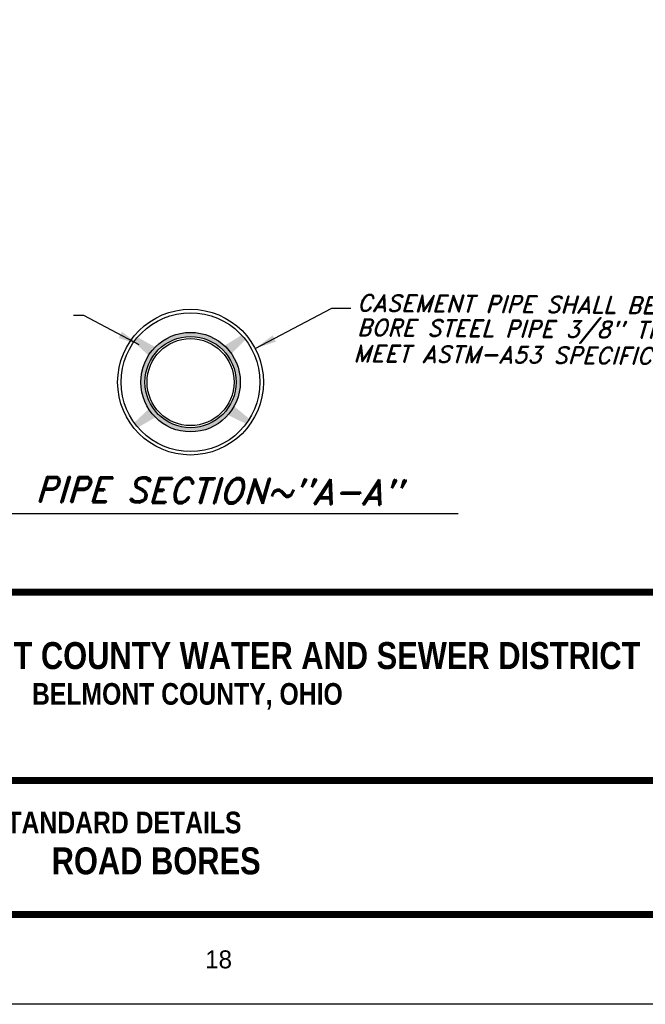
# Model space of a CAD drawing. Header units: feet. Extents: x 0.5 to 9, y 0.5 to 11.5.
# Tile 2 of 133: x 3.5 to 6.9, y 0.5 to 6. Entities that reach past the tile are written whole.
import ezdxf
from ezdxf.enums import TextEntityAlignment as Align

# ---------------------------------------------------------------- set-up
doc = ezdxf.new("R2010")
doc.units = ezdxf.units.FT
doc.header["$LTSCALE"] = 200
doc.header["$MEASUREMENT"] = 0
doc.layers.get('DEFPOINTS').update_dxf_attribs({"linetype": 'CONTINUOUS'})
for name, color, linetype in [('BORDER', 7, 'CONTINUOUS'), ('DEMENTIONS', 7, 'CONTINUOUS'), ('PROP-WATER', 5, 'CONTINUOUS'), ('TEXT', 7, 'CONTINUOUS')]:
    doc.layers.add(name, color=color, linetype=linetype)
doc.styles.add('ROMAND', font='romand.shx', dxfattribs={"oblique": 16, "height": 20})
doc.styles.add('ROMANS', font='ROMANS.shx')
doc.styles.add('TECHNICAL', font='techb___.ttf')
doc.dimstyles.new('DIMFALT', dxfattribs={"dimtxt": 0.18, "dimasz": 0.18, "dimexe": 0.18, "dimexo": 0.0625, "dimgap": 0.09, "dimtad": 0, "dimdec": 4, "dimzin": 0, "dimdsep": 46, "dimtxsty": 'ROMANS', "dimcen": 0.09, "dimadec": 0, "dimazin": 0, "dimtfac": 1, "dimtdec": 4, "dimtofl": 0, "dimtmove": 2, "dimatfit": 3, "dimfxl": 1, "dimtolj": 1, "dimtzin": 0, "dimarcsym": 0})

msp = doc.modelspace()

# ---------------------------------------------------------------- hatches: boundary and pattern name
at = {"layer": 'PROP-WATER', "linetype": 'Continuous'}
h = msp.add_hatch(color=256, dxfattribs=at)
h.paths.add_polyline_path([(4.71929, 4.20143, 0.0011521), (4.7182, 4.20284), (4.6952, 4.22579), (4.60215, 4.16814, -0.0537845), (4.64104, 4.12313)])
h.paths.add_polyline_path([(4.21584, 4.16037), (4.12054, 4.21424), (4.09848, 4.19038, 0.0011521), (4.09745, 4.18893), (4.17878, 4.11384, -0.0537845)])
h.paths.add_polyline_path([(4.21723, 3.76893, -0.0537845), (4.17984, 3.8152), (4.09905, 3.73953, 0.0011521), (4.1001, 3.73809), (4.12232, 3.71439)])
h.paths.add_polyline_path([(4.65549, 3.83083, -0.0537845), (4.62122, 3.78221), (4.7195, 3.73401), (4.74013, 3.75912, 0.0011521), (4.74107, 3.76063)])
h = msp.add_hatch(color=256, dxfattribs=at)
edge = h.paths.add_edge_path()
edge.add_arc((4.41299, 3.96535), 0.27731, 0.03944, 360.03944)
edge = h.paths.add_edge_path(flags=16)
edge.add_arc((4.41299, 3.96535), 0.25387, 0.03944, 360.03944)

# ---------------------------------------------------------------- linework, layer by layer
at = {"layer": 'BORDER', "const_width": 0.04}
msp.add_lwpolyline([(1, 1), (1, 11), (8.5, 11), (8.5, 1)], close=True, dxfattribs=at)
for points in [[(1, 2.79536), (8.5, 2.79536)], [(1, 1.74672), (8.5, 1.74672)]]:
    msp.add_lwpolyline(points, dxfattribs=at)
at = {"layer": 'DEFPOINTS', "color": 3, "linetype": 'ByBlock', "ltscale": 0.01}
msp.add_lwpolyline([(0.5, 0.5), (0.5, 11.5), (9, 11.5), (9, 0.5)], close=True, dxfattribs=at)
at = {"layer": 'DEMENTIONS', "linetype": 'Continuous'}
msp.add_line((3.26405, 3.23347), (5.90484, 3.23347), dxfattribs=at)
at = {"layer": 'PROP-WATER', "linetype": 'Continuous'}
for radius in [0.40605, 0.38672, 0.27731, 0.25387, 0.24216]:
    msp.add_circle((4.41299, 3.96535), radius, dxfattribs=at)

# ---------------------------------------------------------------- texts
at = {"layer": 'DEMENTIONS', "linetype": 'Continuous', "style": 'ROMAND', "oblique": 16}
for s, height, p in [('CASEMENT PIPE SHALL BE SMOOTH', 0.09375, (5.34056, 4.36031)), ('BORE STEEL PIPE 3/8" THICK AND ', 0.09375, (5.34065, 4.22371)), ('MEET ASTM-A53 SPECIFICATION.', 0.09375, (5.32011, 4.07883)), ('PIPE SECTION~"A-A"', 0.140625, (3.5477, 3.29887))]:
    msp.add_text(s, height=height, rotation=359.50787, dxfattribs=at).set_placement(p)
at = {"layer": 'TEXT', "color": 7, "style": 'TECHNICAL'}
for s, p in [('BELMONT COUNTY WATER AND SEWER DISTRICT', (6.91943, 2.44231)), ('ROAD BORES', (4.80373, 1.29884))]:
    msp.add_text(s, height=0.15, dxfattribs=at).set_placement(p, align=Align.MIDDLE_RIGHT)
for s, p in [('BELMONT COUNTY, OHIO', (3.52957, 2.16873)), ('STANDARD DETAILS', (3.29521, 1.45257))]:
    msp.add_text(s, height=0.1203954, dxfattribs=at).set_placement(p)
at = {"layer": 'TEXT'}
msp.add_text('18', height=0.1, dxfattribs=at).set_placement((4.49516, 0.70034))

# ---------------------------------------------------------------- leaders
at = {"layer": 'DEMENTIONS', "linetype": 'Continuous'}
for points in [[(4.12771, 4.17281), (3.81826, 4.33682), (3.76026, 4.33678)], [(4.77334, 4.15251), (5.20058, 4.37641), (5.30691, 4.37649)]]:
    msp.add_leader(points, dimstyle='DIMFALT', override={"dimtxt": 0.12, "dimasz": 0.12, "dimtih": 1, "dimtoh": 1, "dimtxsty": 'TECHNICAL', "dimclrt": 7}, dxfattribs=at)

doc.saveas('drawing.dxf')
